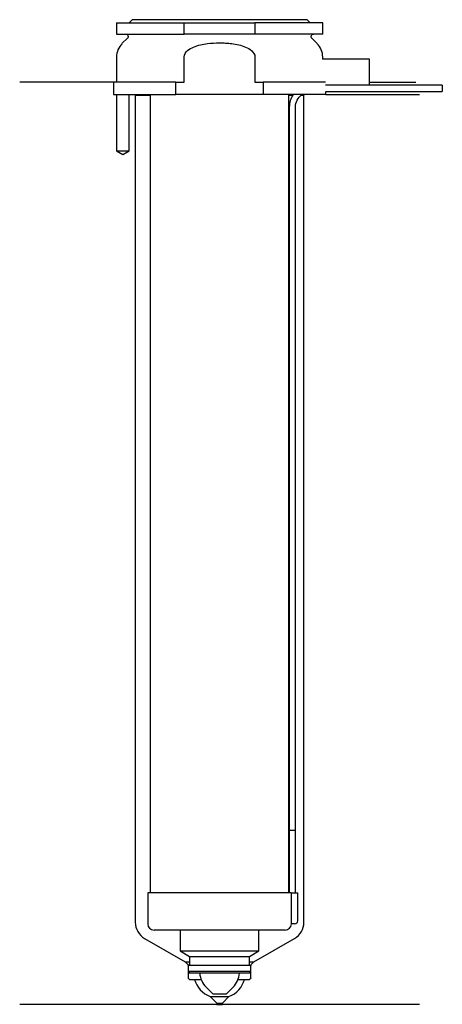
# Model space of a CAD drawing. Header units: inches. Extents: x 26 to 93, y 127 to 284.
import ezdxf

# ---------------------------------------------------------------- set-up
doc = ezdxf.new("R2010")
doc.units = ezdxf.units.IN
for name, color, linetype in [('201', 7, 'Continuous'), ('30', 7, 'Continuous'), ('32', 7, 'Continuous')]:
    doc.layers.add(name, color=color, linetype=linetype)

msp = doc.modelspace()

# ---------------------------------------------------------------- linework, layer by layer
at = {"layer": '201', "color": 113}
for p, q in [((40.53, 274.31), (25.53, 274.31)), ((40.53, 274.31), (40.53, 272.31)), ((81.53, 274.31), (88.96, 274.31)), ((41.03, 272.31), (41.03, 263.31)), ((43.03, 263.31), (43.03, 272.31)), ((43.93, 272.31), (44.03, 272.21)), ((44.03, 272.21), (44.03, 139.78)), ((44.03, 272.21), (46.43, 272.21)), ((68.63, 272.21), (69.24, 272.21)), ((70.55, 272.21), (71.03, 272.21)), ((71.03, 272.21), (71.13, 272.31)), ((71.03, 139.78), (71.03, 272.21)), ((74.53, 272.31), (89.53, 272.31)), ((41.03, 263.31), (42.03, 262.74)), ((42.03, 262.74), (43.03, 263.31)), ((45.53, 137.18), (52.02, 133.43)), ((63.03, 133.43), (69.53, 137.18)), ((52.02, 133.43), (52.4, 133.05)), ((52.02, 133.43), (52.72, 133.43)), ((52.52, 132.77), (52.52, 130.83)), ((62.33, 133.43), (63.03, 133.43)), ((62.53, 130.83), (62.53, 132.77)), ((62.65, 133.05), (63.03, 133.43)), ((52.72, 130.63), (53.53, 130.63)), ((53.53, 130.63), (54.56, 130.63)), ((60.5, 130.63), (61.53, 130.63)), ((61.53, 130.63), (62.33, 130.63)), ((56.03, 127.88), (57.08, 126.83)), ((56.03, 127.88), (59.03, 127.88)), ((57.98, 126.83), (59.03, 127.88)), ((57.08, 126.63), (25.53, 126.63)), ((57.08, 126.83), (57.98, 126.83)), ((57.08, 126.83), (57.08, 126.63)), ((57.08, 126.63), (57.98, 126.63)), ((57.98, 126.63), (57.98, 126.83)), ((89.53, 126.63), (57.98, 126.63))]:
    msp.add_line(p, q, dxfattribs=at)
for centre, radius, start, end in [((47.03, 139.78), 3, 180, 240), ((68.03, 139.78), 3, 300, 360), ((57.4, 131.64), 4, 194.5916, 249.9557), ((57.65, 131.64), 4, 290.0443, 345.4084)]:
    msp.add_arc(centre, radius, start, end, dxfattribs=at)
at = {"layer": '201', "color": 113, "extrusion": (0, 0, -1)}
for centre, radius, start, end in [((-52.12, 132.77), 0.4, 135, 180), ((-62.93, 132.77), 0.4, 0, 45), ((-52.72, 130.83), 0.2, -90, 0), ((-62.33, 130.83), 0.2, 180, 270)]:
    msp.add_arc(centre, radius, start, end, dxfattribs=at)
at = {"layer": '30', "color": 113}
for p, q in [((43.53, 284.31), (43.03, 283.81)), ((71.53, 284.31), (43.53, 284.31)), ((72.03, 283.81), (71.53, 284.31)), ((41.03, 283.81), (41.03, 282.01)), ((41.03, 283.81), (51.87, 283.81)), ((51.87, 282.01), (51.87, 283.81)), ((51.87, 283.81), (63.18, 283.81)), ((74.03, 283.81), (63.18, 283.81)), ((63.18, 283.81), (63.18, 282.01)), ((74.03, 282.01), (74.03, 283.81)), ((41.03, 282.01), (51.87, 282.01)), ((42.76, 281.33), (41.9, 280.48)), ((63.18, 282.01), (51.87, 282.01)), ((74.03, 282.01), (63.18, 282.01)), ((73.15, 280.48), (72.29, 281.33)), ((41.03, 278.35), (41.03, 274.31)), ((51.87, 274.31), (51.87, 278.35)), ((63.18, 278.35), (63.18, 274.31)), ((74.03, 278.01), (74.03, 278.35)), ((41.03, 275.31), (41.03, 274.31)), ((50.54, 274.31), (40.53, 274.31)), ((40.53, 274.31), (40.53, 272.31)), ((50.54, 274.31), (51.87, 274.31)), ((50.54, 272.31), (50.54, 274.31)), ((63.18, 274.31), (64.51, 274.31)), ((64.51, 274.31), (64.51, 272.31)), ((74.48, 274.31), (64.51, 274.31)), ((74.53, 272.81), (93.18, 272.81)), ((74.53, 272.31), (74.53, 272.81)), ((93.18, 273.81), (81.53, 273.81)), ((93.18, 273.81), (93.18, 272.81)), ((40.53, 272.31), (50.54, 272.31)), ((41.03, 272.31), (41.03, 263.31)), ((43.03, 263.31), (43.03, 272.31)), ((46.43, 272.31), (46.43, 144.51)), ((64.51, 272.31), (50.54, 272.31)), ((74.53, 272.31), (64.51, 272.31)), ((68.63, 144.51), (68.63, 272.31)), ((68.68, 270.31), (68.68, 154.51)), ((69.68, 154.51), (69.68, 270.31)), ((41.03, 263.31), (43.03, 263.31)), ((68.68, 154.51), (69.68, 154.51)), ((68.68, 154.51), (69.68, 154.51)), ((68.68, 154.51), (68.68, 144.51)), ((69.68, 144.51), (69.68, 154.51)), ((46.03, 144.51), (46.03, 139.51)), ((69, 144.51), (46.03, 144.51)), ((69, 144.51), (69, 140.01)), ((69, 144.51), (70.03, 144.51)), ((70.03, 140.01), (70.03, 144.51)), ((69.53, 139.51), (69.02, 139.51)), ((68.03, 138.51), (47.03, 138.51)), ((51.23, 138.51), (51.23, 135.18)), ((63.83, 135.18), (63.83, 138.51)), ((51.23, 135.18), (52.72, 134.31)), ((51.23, 135.18), (63.83, 135.18)), ((52.72, 134.31), (62.33, 134.31)), ((52.72, 134.31), (52.72, 132.91)), ((62.33, 134.31), (63.83, 135.18)), ((62.33, 132.91), (62.33, 134.31)), ((52.52, 132.91), (52.52, 131.91)), ((52.52, 132.91), (62.53, 132.91)), ((62.53, 131.91), (62.53, 132.91)), ((52.52, 131.91), (52.82, 131.61)), ((62.53, 131.91), (52.52, 131.91)), ((62.23, 131.61), (52.82, 131.61)), ((62.23, 131.61), (62.53, 131.91)), ((55.38, 129.36), (56.43, 128.31)), ((58.63, 128.31), (59.68, 129.36)), ((56.43, 128.31), (58.63, 128.31))]:
    msp.add_line(p, q, dxfattribs=at)
at = {"layer": '30', "color": 113, "extrusion": (0, 0, -1)}
for centre, radius, start, end in [((-42.48, 281.61), 0.4, 90, 225), ((-72.58, 281.61), 0.4, -45, 90), ((-72.18, 270.31), 2.5, 0, 53.1295)]:
    msp.add_arc(centre, radius, start, end, dxfattribs=at)
at = {"layer": '30', "color": 113}
for centre, radius, start, end in [((44.03, 278.35), 3, 135, 180), ((71.03, 278.35), 3, 0, 45), ((72.18, 270.31), 3.5, 145.1489, 180), ((47.03, 139.51), 1, 180, 270), ((68.03, 139.51), 1, -90, 0), ((69.53, 140.01), 0.5, -90, 0), ((57.91, 131.9), 3.58, 184.5591, 225), ((57.14, 131.9), 3.58, 315, 355.4409)]:
    msp.add_arc(centre, radius, start, end, dxfattribs=at)
for points, knots in [([(51.87, 278.35), (51.87, 278.74), (52.1, 279.1), (52.67, 279.61), (53.02, 279.79), (54.07, 280.23), (54.83, 280.38), (55.58, 280.48)], [0, 0, 0, 0, 0.25, 0.25, 0.5, 0.5, 1, 1, 1, 1]), ([(55.58, 280.48), (56.22, 280.56), (56.87, 280.6), (57.84, 280.6), (58.17, 280.59), (58.82, 280.55), (59.15, 280.52), (59.47, 280.48)], [0, 0, 0, 0, 0.5, 0.5, 0.75, 0.75, 1, 1, 1, 1]), ([(59.47, 280.48), (60.22, 280.38), (60.98, 280.23), (62.04, 279.79), (62.38, 279.61), (62.95, 279.09), (63.18, 278.74), (63.18, 278.35)], [0, 0, 0, 0, 0.5, 0.5, 0.75, 0.75, 1, 1, 1, 1]), ([(69, 140.01), (69, 139.96), (69, 139.9), (69, 139.8), (69, 139.75), (69, 139.66), (69.01, 139.62), (69.01, 139.56), (69.01, 139.54), (69.02, 139.53), (69.02, 139.52), (69.02, 139.51)], [0, 0, 0, 0, 0.208381, 0.208381, 0.416996, 0.416996, 0.625825, 0.625825, 0.83609, 0.83609, 1, 1, 1, 1])]:
    msp.add_open_spline(points, degree=3, knots=knots, dxfattribs=at)
at = {"layer": '32', "color": 113}
for p, q in [((81.53, 278.01), (73.98, 278.01)), ((81.53, 273.81), (81.53, 278.01)), ((81.53, 273.81), (74.48, 273.81))]:
    msp.add_line(p, q, dxfattribs=at)

doc.saveas('drawing.dxf')
